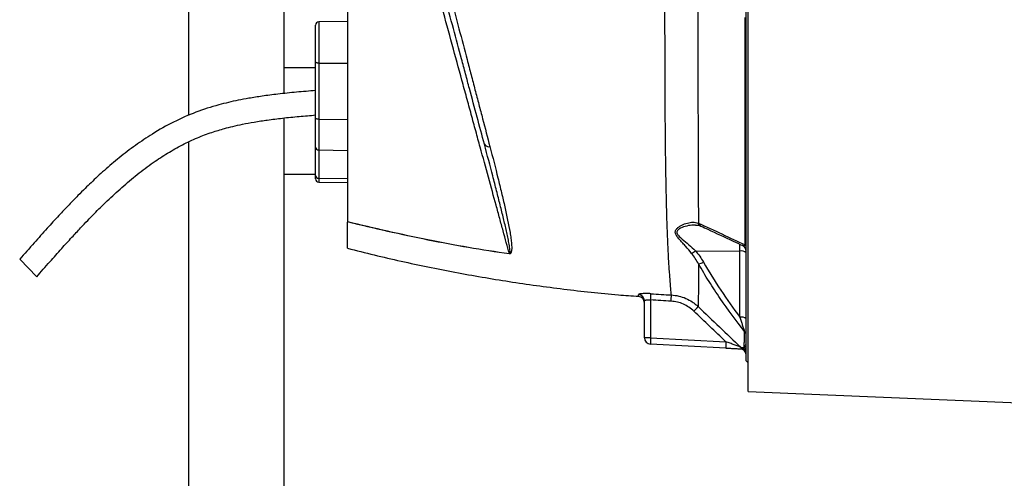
# Model space of a CAD drawing. Header units: millimetres. Extents: x 7 to 1926, y 9 to 1151.
# Tile 2 of 14: x 23 to 487, y 268 to 484. Entities that reach past the tile are written whole.
import ezdxf

# ---------------------------------------------------------------- set-up
doc = ezdxf.new("R2010")
doc.units = ezdxf.units.MM

msp = doc.modelspace()

# ---------------------------------------------------------------- linework, layer by layer
at = {"color": 7, "linetype": 'Continuous', "lineweight": 25}
for p, q in [((102.4, 570.52), (102.4, 438.65)), ((147.4, 563.13), (147.4, 449.04)), ((365.4, 323.07), (365.4, 526.07)), ((366.4, 308.57), (366.4, 526.07)), ((177.4, 483.06), (163.87, 482.82)), ((162.4, 463.85), (162.4, 481.32)), ((162.4, 461.07), (147.4, 461.07)), ((162.4, 437.38), (162.4, 463.85)), ((163.87, 463.37), (177.4, 463.3)), ((163.87, 463.37), (163.87, 436.9)), ((147.4, 437.51), (147.4, 23.66)), ((162.4, 423.75), (162.4, 437.38)), ((163.87, 436.9), (177.4, 436.83)), ((163.87, 436.9), (163.87, 422.43)), ((102.4, 426.16), (102.4, 23.66)), ((162.4, 410.43), (162.4, 423.75)), ((163.87, 422.43), (177.4, 422.22)), ((163.87, 422.43), (163.87, 409.12)), ((147.4, 411.07), (162.4, 411.07)), ((162.4, 408.83), (162.4, 410.43)), ((163.87, 409.12), (177.4, 408.91)), ((163.87, 407.33), (177.4, 407.09)), ((177.4, 385.05), (177.4, 388.37)), ((341.48, 374.87), (362.45, 374.78)), ((362.45, 343.61), (362.45, 374.78)), ((22.88, 370.89), (30.89, 362.64)), ((317.4, 333.92), (317.4, 351.24)), ((320.34, 351.74), (320.34, 333.92)), ((320.34, 333.92), (317.4, 333.92)), ((355.72, 329.07), (320.24, 330.93)), ((320.34, 333.92), (355.83, 332.06)), ((365.4, 323.07), (366.4, 322.07)), ((366.4, 308.57), (1328.4, 268.07))]:
    msp.add_line(p, q, dxfattribs=at)
at = {"color": 8, "linetype": 'Continuous', "lineweight": 25}
for p, q in [((163.87, 482.82), (163.87, 463.37)), ((163.87, 409.12), (163.87, 407.33)), ((362.45, 374.78), (362.45, 378.02))]:
    msp.add_line(p, q, dxfattribs=at)
at = {"color": 7, "linetype": 'Continuous', "lineweight": 25, "flags": 128}
for points in [[(163.87, 463.37), (163.58, 463.38), (163.3, 463.41), (163.05, 463.46), (162.83, 463.52), (162.64, 463.59), (162.51, 463.67), (162.42, 463.76), (162.4, 463.85)], [(163.87, 436.9), (163.58, 436.91), (163.3, 436.94), (163.05, 436.99), (162.83, 437.05), (162.64, 437.12), (162.51, 437.2), (162.42, 437.29), (162.4, 437.38)]]:
    msp.add_lwpolyline(points, dxfattribs=at)
at = {"color": 7, "linetype": 'Continuous', "lineweight": 25}
for centre, radius, start, end in [((163.9, 481.32), 1.5, 91, 180), ((163.81, 423.84), 1.41, 183.8436, 272.5389), ((243.92, 426.24), 2.26, 209.6226, 286.3097), ((163.81, 410.53), 1.41, 183.8436, 272.5389), ((163.9, 408.83), 1.5, 180, 269), ((362.4, 374.68), 3, 0.0005, 65.3619), ((363.54, 376.44), 1.86, 1.0939, 43.7425), ((265.2, 372.61), 11.51, 175.1274, 175.6056), ((336.43, 380.71), 7.72, 294.7219, 310.8147), ((363.13, 371.36), 3.48, 49.2953, 101.1942), ((342.09, 374.67), 5.99, 277.968, 301.3551), ((314.41, 351.23), 2.99, 0.2096, 85.8389), ((314.4, 350.38), 3, 0.4405, 85.6199), ((258.15, 356.55), 62.38, 355.58, 358.2871), ((267.78, 355.21), 62.35, 356.259, 358.9678), ((286.68, 399.14), 75.47, 315.7274, 317.962), ((363.13, 340.19), 3.48, 49.2953, 101.1942), ((362.63, 334.97), 2.77, 0.2417, 44.3681), ((320.4, 333.92), 3, 180, 267), ((363.27, 330.92), 43.03, 176.003, 179.9958), ((398.75, 329.06), 43.03, 176.003, 179.9958), ((362.4, 325.71), 3, 360, 87), ((364.99, 331.56), 2.98, 226.1692, 244.1078), ((362.4, 326.18), 3, 0.0167, 64.4806), ((362.45, 327.23), 2.95, 0.0675, 46.5033)]:
    msp.add_arc(centre, radius, start, end, dxfattribs=at)
at = {"color": 8, "linetype": 'Continuous', "lineweight": 25}
for centre, radius, start, end in [((344.83, 388.61), 2.25, 195.9618, 244.9494), ((345.05, 388.54), 2.27, 195.7317, 244.6134)]:
    msp.add_arc(centre, radius, start, end, dxfattribs=at)
at = {"color": 7, "linetype": 'Continuous', "lineweight": 25}
for points, knots in [([(330.12, 354.08), (330.05, 354.87), (329.96, 355.91), (329.75, 358.46), (329.63, 359.98), (329.42, 362.63), (329.35, 363.58), (329.23, 365.09), (329.19, 365.6), (329.12, 366.65), (329.08, 367.18), (328.9, 369.86), (328.77, 372.13), (328.41, 379.26), (328.21, 384.46), (327.95, 392.92), (327.87, 395.85), (327.76, 400.42), (327.73, 401.97), (327.66, 405.13), (327.63, 406.73), (327.49, 414.81), (327.4, 421.59), (327.26, 435.75), (327.21, 443.13), (327.17, 452.72), (327.16, 454.66), (327.15, 458.57), (327.14, 460.54), (327.13, 466.47), (327.12, 470.46), (327.12, 476.5), (327.11, 478.52), (327.11, 482.59), (327.1, 484.63), (327.09, 490.8), (327.09, 494.96), (327.09, 501.27), (327.09, 503.39), (327.08, 506.58), (327.08, 507.65), (327.08, 509.8), (327.08, 510.87), (327.08, 516.26), (327.08, 520.55), (327.08, 529.1), (327.08, 533.36), (327.08, 541.86), (327.08, 546.09), (327.07, 554.52), (327.07, 558.72), (327.07, 565), (327.07, 567.09), (327.07, 571.24), (327.06, 573.29), (327.06, 583.47), (327.05, 591.31), (327.03, 602.64), (327.02, 606.34), (327.01, 611.78), (327, 613.58), (327, 617.12), (326.99, 618.85), (326.97, 627.37), (326.95, 633.69), (326.92, 642.44), (326.91, 645.24), (326.89, 648.58), (326.89, 649.24), (326.88, 650.54), (326.88, 651.18), (326.87, 653.08), (326.86, 654.31), (326.85, 657.86), (326.84, 660.07), (326.81, 664.16), (326.8, 666.04), (326.79, 667.76)], [0, 0, 0, 0, 0.03125, 0.03125, 0.0625, 0.0625, 0.078125, 0.078125, 0.085938, 0.085938, 0.09375, 0.09375, 0.125, 0.125, 0.1875, 0.1875, 0.21875, 0.21875, 0.234375, 0.234375, 0.25, 0.25, 0.3125, 0.3125, 0.375, 0.375, 0.390625, 0.390625, 0.40625, 0.40625, 0.4375, 0.4375, 0.453125, 0.453125, 0.46875, 0.46875, 0.5, 0.5, 0.515625, 0.515625, 0.523437, 0.523437, 0.53125, 0.53125, 0.5625, 0.5625, 0.59375, 0.59375, 0.625, 0.625, 0.65625, 0.65625, 0.671875, 0.671875, 0.6875, 0.6875, 0.75, 0.75, 0.78125, 0.78125, 0.796875, 0.796875, 0.8125, 0.8125, 0.875, 0.875, 0.90625, 0.90625, 0.914062, 0.914062, 0.921875, 0.921875, 0.9375, 0.9375, 0.96875, 0.96875, 1, 1, 1, 1]), ([(342.9, 663.81), (342.9, 662.89), (342.9, 661.95), (342.89, 660.03), (342.88, 659.04), (342.87, 656.02), (342.86, 653.94), (342.84, 647.46), (342.82, 642.86), (342.79, 633.11), (342.77, 627.95), (342.76, 621.15), (342.76, 619.77), (342.75, 616.97), (342.75, 615.57), (342.74, 611.32), (342.73, 608.44), (342.72, 599.68), (342.71, 593.67), (342.7, 584.4), (342.7, 581.27), (342.7, 576.51), (342.69, 574.91), (342.69, 571.7), (342.69, 570.08), (342.69, 561.94), (342.69, 555.4), (342.69, 542.24), (342.69, 535.63), (342.69, 525.66), (342.69, 522.32), (342.69, 517.31), (342.69, 515.64), (342.69, 512.29), (342.69, 510.61), (342.68, 505.58), (342.68, 502.26), (342.68, 495.68), (342.68, 492.43), (342.67, 485.96), (342.66, 482.76), (342.66, 476.4), (342.65, 473.25), (342.65, 466.98), (342.65, 463.87), (342.65, 459.24), (342.65, 457.71), (342.65, 454.64), (342.66, 453.11), (342.66, 445.53), (342.67, 439.65), (342.7, 428.26), (342.72, 422.75), (342.76, 412.1), (342.78, 406.96), (342.81, 400.79), (342.81, 399.57), (342.82, 397.15), (342.83, 395.95), (342.84, 392.42), (342.86, 390.14), (342.87, 387.92)], [0, 0, 0, 0, 0.015625, 0.015625, 0.03125, 0.03125, 0.0625, 0.0625, 0.125, 0.125, 0.1875, 0.1875, 0.203125, 0.203125, 0.21875, 0.21875, 0.25, 0.25, 0.3125, 0.3125, 0.34375, 0.34375, 0.359375, 0.359375, 0.375, 0.375, 0.4375, 0.4375, 0.5, 0.5, 0.53125, 0.53125, 0.546875, 0.546875, 0.5625, 0.5625, 0.59375, 0.59375, 0.625, 0.625, 0.65625, 0.65625, 0.6875, 0.6875, 0.71875, 0.71875, 0.734375, 0.734375, 0.75, 0.75, 0.8125, 0.8125, 0.875, 0.875, 0.9375, 0.9375, 0.953125, 0.953125, 0.96875, 0.96875, 1, 1, 1, 1]), ([(241.96, 425.13), (240.84, 429.3), (239.69, 433.58), (237.35, 442.33), (236.15, 446.81), (234.31, 453.66), (233.69, 455.97), (232.45, 460.62), (231.82, 462.96), (229.93, 470.01), (228.65, 474.78), (226.06, 484.47), (224.74, 489.4), (223.05, 495.68), (222.72, 496.94), (222.04, 499.47), (221.7, 500.75), (220.68, 504.56), (219.99, 507.1), (217.95, 514.73), (216.59, 519.82), (213.86, 530.01), (212.49, 535.11), (211.12, 540.22)], [0, 0, 0, 0, 0.125, 0.125, 0.25, 0.25, 0.3125, 0.3125, 0.375, 0.375, 0.5, 0.5, 0.625, 0.625, 0.65625, 0.65625, 0.6875, 0.6875, 0.75, 0.75, 0.875, 0.875, 1, 1, 1, 1]), ([(213.78, 541.31), (215.14, 536.11), (216.51, 530.91), (219.23, 520.53), (220.59, 515.35), (222.63, 507.58), (223.31, 504.99), (224.32, 501.11), (224.66, 499.82), (225.34, 497.24), (225.68, 495.95), (227.36, 489.56), (228.68, 484.54), (231.27, 474.66), (232.55, 469.81), (234.44, 462.62), (235.06, 460.24), (236.3, 455.51), (236.92, 453.16), (238.15, 448.5), (238.75, 446.19), (239.95, 441.63), (240.54, 439.37), (242.3, 432.68), (243.44, 428.32), (244.55, 424.08)], [0, 0, 0, 0, 0.125, 0.125, 0.25, 0.25, 0.3125, 0.3125, 0.34375, 0.34375, 0.375, 0.375, 0.5, 0.5, 0.625, 0.625, 0.6875, 0.6875, 0.75, 0.75, 0.8125, 0.8125, 0.875, 0.875, 1, 1, 1, 1]), ([(177.4, 497.87), (177.4, 486.76), (177.4, 464.89), (177.4, 434.66), (177.4, 408.48), (177.4, 394.56), (177.4, 388.66)], [0.5613215, 0.5613215, 0.5613215, 0.5613215, 0.6404767, 0.7196318, 0.798787, 0.8776759, 0.8776759, 0.8776759, 0.8776759]), ([(253.74, 373.59), (252.82, 376.93), (251.83, 380.51), (250.27, 386.23), (249.73, 388.19), (248.62, 392.22), (248.06, 394.27), (246.33, 400.59), (245.13, 404.98), (242.62, 414.13), (241.32, 418.88), (239.3, 426.29), (238.61, 428.81), (237.56, 432.66), (237.2, 433.95), (236.49, 436.56), (236.14, 437.87), (235.05, 441.82), (234.32, 444.5), (232.85, 449.91), (232.1, 452.63), (229.85, 460.88), (228.33, 466.47), (225.23, 477.82), (223.66, 483.58), (222.07, 489.43)], [0, 0, 0, 0, 0.125, 0.125, 0.1875, 0.1875, 0.25, 0.25, 0.375, 0.375, 0.5, 0.5, 0.5625, 0.5625, 0.59375, 0.59375, 0.625, 0.625, 0.6875, 0.6875, 0.75, 0.75, 0.875, 0.875, 1, 1, 1, 1]), ([(364.88, 377.72), (364.89, 379.48), (364.89, 381.27), (364.9, 384.94), (364.9, 386.81), (364.92, 392.52), (364.93, 396.45), (364.95, 408.61), (364.96, 417.22), (364.97, 430.91), (364.97, 435.56), (364.98, 445.01), (364.98, 449.81), (364.98, 459.59), (364.98, 464.56), (364.98, 472.13), (364.98, 474.68), (364.98, 479.78), (364.98, 482.35), (364.98, 484.93)], [0, 0, 0, 0, 0.0625, 0.0625, 0.125, 0.125, 0.25, 0.25, 0.5, 0.5, 0.625, 0.625, 0.75, 0.75, 0.875, 0.875, 0.9375, 0.9375, 1, 1, 1, 1]), ([(162.4, 450.43), (159.39, 450.18), (153.46, 449.7), (145.04, 448.84), (137.53, 447.87), (131.29, 446.88), (126.01, 445.89), (121.29, 444.86), (114.58, 443.17), (105.82, 440.39), (95.36, 435.75), (85.9, 430.39), (77.4, 424.67), (69.87, 418.91), (62.92, 413), (57.63, 408.11), (53.5, 404.11), (50.05, 400.66), (45.9, 396.39), (41.07, 391.26), (35.58, 385.25), (29.45, 378.37), (25.15, 373.48), (22.88, 370.89)], [0, 0, 0, 0, 0.054204, 0.106902, 0.152269, 0.190216, 0.220623, 0.248708, 0.277184, 0.344984, 0.413682, 0.482467, 0.540208, 0.597705, 0.652953, 0.704122, 0.727167, 0.756279, 0.791977, 0.834209, 0.882951, 0.938204, 1, 1, 1, 1]), ([(30.89, 362.64), (32.97, 365.01), (36.89, 369.48), (42.42, 375.71), (47.24, 381.03), (51.33, 385.45), (54.81, 389.11), (57.95, 392.34), (61.01, 395.4), (65.34, 399.61), (71.03, 404.86), (78.25, 410.93), (85.44, 416.31), (92.55, 420.98), (99.49, 424.9), (106.48, 428.19), (112.17, 430.33), (116.47, 431.7), (119.74, 432.64), (123.56, 433.62), (128.19, 434.65), (133.64, 435.66), (139.9, 436.62), (146.99, 437.5), (154.58, 438.26), (159.82, 438.7), (162.4, 438.92)], [0, 0, 0, 0, 0.060029, 0.112752, 0.158153, 0.196248, 0.227074, 0.254115, 0.281542, 0.30935, 0.368734, 0.428487, 0.488231, 0.539101, 0.589876, 0.639436, 0.685547, 0.705121, 0.725204, 0.750016, 0.780009, 0.815276, 0.855146, 0.900281, 0.950722, 1, 1, 1, 1]), ([(253.74, 373.59), (253.76, 373.58), (253.79, 373.58), (253.83, 373.59), (253.85, 373.59), (253.89, 373.62), (253.91, 373.64), (253.96, 373.71), (253.97, 373.76), (254.02, 373.9), (254.03, 374.01), (254.06, 374.31), (254.06, 374.52), (254.04, 375.14), (253.99, 375.56), (253.83, 376.85), (253.69, 377.73), (253.36, 379.52), (253.18, 380.44), (252.79, 382.3), (252.58, 383.25), (251.94, 386.13), (251.47, 388.12), (250.48, 392.22), (249.96, 394.33), (248.87, 398.67), (248.31, 400.9), (247.13, 405.48), (246.53, 407.82), (244.66, 415), (243.34, 419.97), (241.96, 425.13)], [0, 0, 0, 0, 0.000977, 0.000977, 0.001953, 0.001953, 0.003906, 0.003906, 0.007812, 0.007812, 0.015625, 0.015625, 0.03125, 0.03125, 0.0625, 0.0625, 0.125, 0.125, 0.1875, 0.1875, 0.25, 0.25, 0.375, 0.375, 0.5, 0.5, 0.625, 0.625, 0.75, 0.75, 1, 1, 1, 1]), ([(244.55, 424.08), (245.9, 418.93), (247.17, 413.98), (248.93, 406.85), (249.5, 404.53), (250.58, 399.98), (251.1, 397.77), (252.07, 393.48), (252.52, 391.4), (253.35, 387.37), (253.73, 385.42), (254.21, 382.6), (254.35, 381.67), (254.6, 379.86), (254.71, 378.98), (254.81, 377.68), (254.83, 377.26), (254.86, 376.42), (254.86, 376), (254.82, 375.39), (254.8, 375.19), (254.75, 374.79), (254.71, 374.6), (254.63, 374.31), (254.6, 374.22), (254.53, 374.03), (254.49, 373.94), (254.37, 373.76), (254.3, 373.67), (254.15, 373.56), (254.09, 373.53), (253.97, 373.5), (253.93, 373.49), (253.83, 373.48), (253.78, 373.48), (253.73, 373.49)], [0, 0, 0, 0, 0.25, 0.25, 0.375, 0.375, 0.5, 0.5, 0.625, 0.625, 0.75, 0.75, 0.8125, 0.8125, 0.875, 0.875, 0.90625, 0.90625, 0.9375, 0.9375, 0.953125, 0.953125, 0.96875, 0.96875, 0.976562, 0.976562, 0.984375, 0.984375, 0.992187, 0.992187, 0.996094, 0.996094, 0.998047, 0.998047, 1, 1, 1, 1]), ([(177.4, 388.66), (190.01, 385.6), (202.66, 382.71), (221.74, 378.86), (228.11, 377.66), (240.9, 375.46), (247.31, 374.47), (253.74, 373.59)], [0, 0, 0, 0, 0.5, 0.5, 0.75, 0.75, 1, 1, 1, 1]), ([(253.73, 373.49), (247.31, 374.38), (240.9, 375.37), (228.11, 377.57), (221.74, 378.76), (209.02, 381.33), (202.67, 382.69), (190.02, 385.54), (183.7, 387.02), (177.4, 388.55)], [0, 0, 0, 0, 0.25, 0.25, 0.5, 0.5, 0.75, 0.75, 1, 1, 1, 1]), ([(339.66, 373.7), (338.75, 374.83), (337.83, 375.89), (336.46, 377.43), (336, 377.93), (335.1, 378.92), (334.65, 379.4), (333.8, 380.37), (333.39, 380.85), (332.84, 381.57), (332.67, 381.81), (332.37, 382.29), (332.24, 382.53), (332.05, 383.02), (331.98, 383.26), (331.93, 383.73), (331.95, 383.96), (332.06, 384.4), (332.15, 384.61), (332.38, 385), (332.53, 385.18), (332.84, 385.52), (333.02, 385.69), (333.39, 385.99), (333.58, 386.14), (334.18, 386.55), (334.6, 386.79), (335.89, 387.43), (336.78, 387.76), (338.1, 388.1), (338.55, 388.19), (339.42, 388.32), (339.85, 388.35), (341.11, 388.36), (341.92, 388.26), (342.67, 387.99)], [0, 0, 0, 0, 0.125, 0.125, 0.1875, 0.1875, 0.25, 0.25, 0.3125, 0.3125, 0.34375, 0.34375, 0.375, 0.375, 0.40625, 0.40625, 0.4375, 0.4375, 0.46875, 0.46875, 0.5, 0.5, 0.53125, 0.53125, 0.5625, 0.5625, 0.625, 0.625, 0.75, 0.75, 0.8125, 0.8125, 0.875, 0.875, 1, 1, 1, 1]), ([(341.53, 387.03), (341.92, 387.01), (342.76, 386.96), (343.52, 386.78), (343.84, 386.59), (343.87, 386.57)], [0, 0, 0, 0, 0.437527, 0.93861, 1, 1, 1, 1]), ([(342.87, 387.92), (346.59, 386.23), (350.27, 384.53), (357.6, 381.13), (361.24, 379.42), (364.88, 377.72)], [0, 0, 0, 0, 0.5, 0.5, 1, 1, 1, 1]), ([(343.88, 386.57), (343.93, 386.55), (344, 386.52), (344.05, 386.5), (344.07, 386.49)], [0, 0, 0, 0, 0.701149, 1, 1, 1, 1]), ([(344.08, 386.49), (345.14, 386), (350.24, 383.68), (356.75, 380.65), (362.17, 378.1), (363.66, 377.4)], [0, 0, 0, 0, 0.160365, 0.770312, 1, 1, 1, 1]), ([(177.4, 376.09), (177.4, 376.08), (177.4, 375.96), (177.4, 376.41), (177.4, 377.49), (177.4, 379.39), (177.4, 381.86), (177.4, 383.98), (177.4, 385.05)], [0, 0, 0, 0, 0.009119, 0.209463, 0.414163, 0.620371, 0.809592, 1, 1, 1, 1]), ([(177.4, 376.07), (185.8, 374), (202.61, 369.86), (228.06, 364.69), (253.64, 360.28), (279.34, 356.77), (299.69, 354.5), (311.47, 353.68), (314.63, 353.47)], [0, 0, 0, 0, 0.186516, 0.372902, 0.559207, 0.74548, 0.931769, 1, 1, 1, 1]), ([(342.93, 368.74), (342.93, 366.31), (342.92, 364.03), (342.91, 361.35), (342.91, 360.82), (342.9, 359.78), (342.9, 359.27), (342.88, 357.78), (342.87, 356.86), (342.84, 354.26), (342.82, 352.79), (342.77, 350.32), (342.75, 349.34), (342.74, 348.6)], [0, 0, 0, 0, 0.25, 0.25, 0.3125, 0.3125, 0.375, 0.375, 0.5, 0.5, 0.75, 0.75, 1, 1, 1, 1]), ([(364.61, 336.91), (360.6, 341.95), (356.77, 347.12), (351.33, 355.08), (349.56, 357.76), (346.16, 363.2), (344.51, 365.95), (342.93, 368.74)], [0, 0, 0, 0, 0.5, 0.5, 0.75, 0.75, 1, 1, 1, 1]), ([(345.21, 369.56), (347.79, 365.05), (350.52, 360.64), (356.28, 351.99), (359.3, 347.76), (362.45, 343.61)], [0, 0, 0, 0, 0.5, 0.5, 1, 1, 1, 1]), ([(320.5, 354.68), (320.12, 354.71), (319.73, 354.73), (318.98, 354.75), (318.61, 354.76), (318.08, 354.76), (317.91, 354.76), (317.57, 354.75), (317.41, 354.75), (316.93, 354.73), (316.63, 354.71), (316.09, 354.66), (315.84, 354.63), (315.41, 354.56), (315.23, 354.52), (315, 354.46), (314.94, 354.44), (314.83, 354.4), (314.78, 354.37), (314.67, 354.31), (314.63, 354.26), (314.63, 354.21)], [0, 0, 0, 0, 0.125, 0.125, 0.25, 0.25, 0.3125, 0.3125, 0.375, 0.375, 0.5, 0.5, 0.625, 0.625, 0.75, 0.75, 0.8125, 0.8125, 0.875, 0.875, 1, 1, 1, 1]), ([(330.12, 354.08), (331.3, 354.02), (332.45, 353.85), (334.71, 353.31), (335.82, 352.95), (337.98, 352.01), (339.01, 351.45), (340.47, 350.48), (340.94, 350.13), (341.86, 349.4), (342.31, 349.01), (342.74, 348.6)], [0, 0, 0, 0, 0.25, 0.25, 0.5, 0.5, 0.75, 0.75, 0.875, 0.875, 1, 1, 1, 1]), ([(317.4, 351.24), (317.4, 351.29), (317.41, 351.34), (317.49, 351.43), (317.54, 351.48), (317.69, 351.56), (317.77, 351.6), (317.98, 351.67), (318.11, 351.7), (318.38, 351.75), (318.52, 351.78), (318.85, 351.81), (319.02, 351.81), (319.56, 351.82), (319.95, 351.79), (320.34, 351.74)], [0, 0, 0, 0, 0.125, 0.125, 0.25, 0.25, 0.375, 0.375, 0.5, 0.5, 0.625, 0.625, 0.75, 0.75, 1, 1, 1, 1]), ([(340.72, 346.45), (340, 347.15), (339.22, 347.77), (337.57, 348.87), (336.7, 349.35), (334.86, 350.16), (333.91, 350.48), (331.99, 350.94), (331, 351.08), (330, 351.14)], [0, 0, 0, 0, 0.25, 0.25, 0.5, 0.5, 0.75, 0.75, 1, 1, 1, 1]), ([(362.45, 343.61), (362.64, 342.98), (362.82, 342.37), (363.2, 341.15), (363.38, 340.56), (363.75, 339.39), (363.94, 338.82), (364.2, 338.03), (364.29, 337.77), (364.46, 337.3), (364.54, 337.08), (364.61, 336.91)], [0, 0, 0, 0, 0.25, 0.25, 0.5, 0.5, 0.75, 0.75, 0.875, 0.875, 1, 1, 1, 1]), ([(364.48, 329.37), (364.49, 329.78), (364.5, 330.25), (364.51, 331.29), (364.52, 331.87), (364.56, 333.76), (364.58, 335.23), (364.61, 336.91)], [0, 0, 0, 0, 0.25, 0.25, 0.5, 0.5, 1, 1, 1, 1]), ([(362.93, 329.41), (362.9, 329.43), (362.83, 329.45), (362.65, 329.52), (362.54, 329.56), (362.18, 329.7), (361.9, 329.8), (361.32, 330.02), (361.02, 330.13), (360.4, 330.36), (360.08, 330.48), (359.12, 330.84), (358.47, 331.08), (357.16, 331.57), (356.49, 331.81), (355.83, 332.06)], [0, 0, 0, 0, 0.0625, 0.0625, 0.125, 0.125, 0.25, 0.25, 0.375, 0.375, 0.5, 0.5, 0.75, 0.75, 1, 1, 1, 1]), ([(364.48, 329.37), (364.77, 329.62), (364.99, 329.92), (365.3, 330.59), (365.4, 330.98), (365.4, 331.41)], [0, 0, 0, 0, 0.5, 0.5, 1, 1, 1, 1]), ([(355.72, 329.07), (356.33, 329.03), (356.94, 329), (358.14, 328.94), (358.73, 328.91), (359.88, 328.85), (360.45, 328.82), (361.27, 328.77), (361.54, 328.76), (362.06, 328.73), (362.31, 328.72), (362.55, 328.71)], [0, 0, 0, 0, 0.25, 0.25, 0.5, 0.5, 0.75, 0.75, 0.875, 0.875, 1, 1, 1, 1]), ([(362.55, 328.71), (362.66, 328.7), (362.77, 328.71), (362.99, 328.75), (363.11, 328.77), (363.32, 328.82), (363.43, 328.84), (363.6, 328.87), (363.66, 328.88), (363.69, 328.88)], [0, 0, 0, 0, 0.25, 0.25, 0.5, 0.5, 0.75, 0.75, 1, 1, 1, 1]), ([(363.69, 328.88), (363.8, 328.92), (363.92, 328.98), (364.18, 329.13), (364.33, 329.23), (364.48, 329.37)], [0, 0, 0, 0, 0.5, 0.5, 1, 1, 1, 1])]:
    msp.add_open_spline(points, degree=3, knots=knots, dxfattribs=at)
at = {"color": 8, "linetype": 'Continuous', "lineweight": 25}
for points, knots in [([(341.54, 386.99), (341.2, 387.01), (339.88, 387.08), (337.42, 386.65), (334.76, 385.81), (333.08, 384.75), (332.58, 383.81), (332.76, 382.88), (333.71, 381.71), (335.63, 380.02), (338.37, 377.79), (340.44, 375.85), (341.48, 374.87)], [0, 0, 0, 0, 0.053612, 0.20732, 0.364078, 0.453632, 0.498422, 0.542912, 0.604313, 0.694549, 0.845948, 1, 1, 1, 1]), ([(364.88, 377.72), (364.84, 377.64), (364.68, 377.35), (364.3, 377.23), (363.94, 377.21), (363.7, 377.4), (363.66, 377.43)], [0, 0, 0, 0, 0.122691, 0.445491, 0.923283, 1, 1, 1, 1]), ([(314.63, 353.37), (314.63, 353.37), (314.63, 353.3), (314.63, 353.52), (314.63, 353.98), (314.63, 354.21)], [0, 0, 0, 0, 0.0002356, 0.4991041, 1, 1, 1, 1])]:
    msp.add_open_spline(points, degree=3, knots=knots, dxfattribs=at)
at = {"color": 7, "linetype": 'Continuous', "lineweight": 25}
for points in [[(342.67, 387.99), (342.74, 387.97), (342.8, 387.95), (342.87, 387.92)], [(342.93, 368.74), (341.99, 370.48), (340.92, 372.15), (339.66, 373.7)], [(341.48, 374.87), (342.91, 373.22), (344.14, 371.44), (345.21, 369.56)], [(320.5, 354.68), (323.71, 354.46), (326.91, 354.27), (330.12, 354.08)], [(330, 351.14), (326.78, 351.32), (323.56, 351.52), (320.34, 351.74)], [(342.74, 348.6), (349.44, 342.18), (356.18, 335.79), (362.93, 329.41)], [(355.83, 332.06), (350.78, 336.84), (345.74, 341.64), (340.72, 346.45)], [(362.93, 329.41), (363.35, 329.4), (363.87, 329.39), (364.48, 329.37)]]:
    msp.add_open_spline(points, degree=3, dxfattribs=at)

doc.saveas('drawing.dxf')
